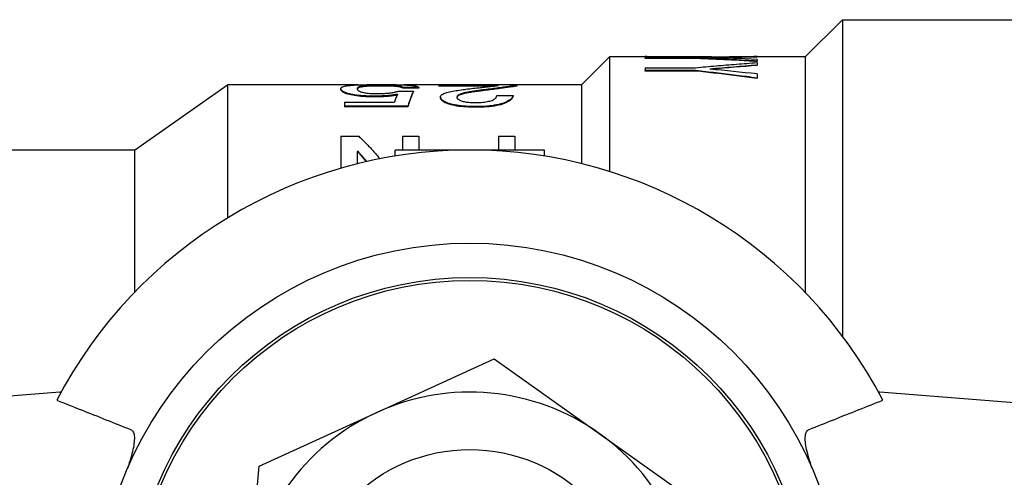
# Model space of a CAD drawing. Header units: millimetres. Extents: x 65 to 3510, y 33 to 336.
# Tile 4 of 6: x 315 to 341, y 323 to 336. Entities that reach past the tile are written whole.
import ezdxf

# ---------------------------------------------------------------- set-up
doc = ezdxf.new("R2010")
doc.units = ezdxf.units.MM
doc.layers.add('DETAIL', color=2, linetype='Continuous')

msp = doc.modelspace()

# ---------------------------------------------------------------- linework, layer by layer
at = {"layer": 'DETAIL'}
for p, q in [((335.837, 334.78), (336.837, 335.78)), ((336.837, 335.78), (336.837, 327.28)), ((336.837, 335.78), (341.737, 335.78)), ((329.837, 334.03), (330.587, 334.78)), ((330.587, 334.78), (330.587, 331.704)), ((333.32, 334.78), (330.587, 334.78)), ((331.543, 334.787), (331.543, 334.78)), ((331.543, 334.771), (332.894, 334.771)), ((331.543, 334.771), (331.543, 334.747)), ((332.894, 334.747), (331.543, 334.747)), ((331.543, 334.738), (331.543, 334.747)), ((332.894, 334.738), (331.543, 334.738)), ((332.894, 334.738), (332.894, 334.747)), ((334.543, 334.79), (334.461, 334.79)), ((334.543, 334.79), (334.543, 334.785)), ((334.543, 334.775), (334.543, 334.785)), ((335.837, 334.78), (334.543, 334.78)), ((335.837, 334.78), (335.837, 328.455)), ((331.543, 334.49), (332.894, 334.49)), ((331.543, 334.49), (331.543, 334.411)), ((334.543, 334.715), (334.543, 334.667)), ((334.543, 334.657), (334.543, 334.667)), ((334.543, 334.627), (334.543, 334.56)), ((334.543, 334.551), (334.543, 334.56)), ((332.894, 334.411), (331.543, 334.411)), ((331.543, 334.401), (331.543, 334.411)), ((332.894, 334.401), (331.543, 334.401)), ((332.894, 334.401), (332.894, 334.411)), ((334.543, 334.323), (334.543, 334.214)), ((334.543, 334.204), (334.543, 334.214)), ((317.837, 332.28), (320.337, 334.03)), ((320.337, 334.03), (320.337, 330.456)), ((323.842, 334.03), (320.337, 334.03)), ((323.379, 333.925), (323.379, 333.906)), ((324.436, 334.018), (324.436, 333.998)), ((325.47, 333.957), (325.032, 333.957)), ((325.032, 333.957), (325.032, 333.937)), ((325.47, 333.937), (325.032, 333.937)), ((326.004, 334.03), (325.068, 334.03)), ((325.47, 333.957), (325.47, 333.937)), ((326.004, 334.037), (326.004, 334.015)), ((326.004, 334.037), (328.095, 334.037)), ((327.608, 334.015), (326.004, 334.015)), ((326.004, 334.015), (326.004, 333.995)), ((327.452, 333.995), (326.004, 333.995)), ((328.095, 334.037), (328.095, 334.019)), ((329.837, 334.03), (328.095, 334.03)), ((328.095, 334.019), (328.095, 333.999)), ((329.837, 334.03), (329.837, 331.914)), ((324.248, 333.726), (324.248, 333.707)), ((324.935, 333.863), (325.324, 333.863)), ((325.324, 333.863), (325.324, 333.843)), ((326.053, 333.706), (326.053, 333.687)), ((327.125, 333.885), (327.125, 333.865)), ((327.56, 333.747), (327.997, 333.747)), ((327.997, 333.747), (327.997, 333.727)), ((323.477, 333.566), (324.819, 333.566)), ((323.477, 333.566), (323.477, 333.461)), ((325.178, 333.461), (323.477, 333.461)), ((323.477, 333.461), (323.477, 333.441)), ((325.178, 333.441), (323.477, 333.441)), ((325.178, 333.461), (325.178, 333.441)), ((326.995, 333.447), (326.995, 333.428)), ((323.379, 332.652), (323.379, 331.792)), ((323.379, 332.652), (323.859, 332.652)), ((325.032, 332.652), (325.47, 332.652)), ((325.032, 332.652), (325.032, 332.28)), ((325.47, 332.652), (325.47, 332.28)), ((327.608, 332.652), (328.046, 332.652)), ((327.608, 332.652), (327.608, 332.28)), ((328.046, 332.652), (328.046, 332.28)), ((317.837, 332.28), (313.337, 332.28)), ((317.837, 332.28), (317.837, 328.455)), ((323.817, 332.241), (323.817, 331.909)), ((323.838, 332.241), (323.817, 332.241)), ((323.838, 332.223), (323.817, 332.223)), ((323.838, 332.241), (323.838, 332.223)), ((324.837, 332.119), (324.837, 332.28)), ((328.837, 332.28), (324.837, 332.28)), ((328.837, 332.119), (328.837, 332.28)), ((324.339, 325.235), (327.489, 326.677)), ((327.489, 326.677), (330.312, 324.671)), ((315.837, 325.78), (303.217, 324.788)), ((315.872, 325.78), (315.837, 325.78)), ((315.837, 325.78), (315.865, 325.768)), ((337.837, 325.78), (337.803, 325.78)), ((337.837, 325.78), (337.81, 325.768)), ((350.458, 324.788), (337.837, 325.78)), ((321.19, 323.792), (324.339, 325.235)), ((330.312, 324.671), (333.136, 322.665)), ((320.864, 320.344), (321.19, 323.792))]:
    msp.add_line(p, q, dxfattribs=at)
at = {"layer": 'DETAIL', "flags": 128}
for points in [[(332.034, 334.78), (332.014, 334.78), (331.994, 334.781), (331.973, 334.781), (331.953, 334.781), (331.932, 334.782), (331.912, 334.782), (331.891, 334.782), (331.871, 334.783), (331.85, 334.783), (331.83, 334.783), (331.809, 334.784), (331.789, 334.784), (331.768, 334.784), (331.748, 334.785), (331.728, 334.785), (331.707, 334.785), (331.687, 334.785), (331.666, 334.786), (331.646, 334.786), (331.625, 334.786), (331.605, 334.786), (331.584, 334.787), (331.564, 334.787), (331.543, 334.787)], [(332.894, 334.771), (332.96, 334.773), (333.025, 334.774), (333.09, 334.775), (333.155, 334.777), (333.221, 334.778), (333.286, 334.779), (333.351, 334.78), (333.416, 334.781), (333.482, 334.782), (333.547, 334.783), (333.612, 334.784), (333.678, 334.785), (333.743, 334.786), (333.808, 334.787), (333.873, 334.787), (333.939, 334.788), (334.004, 334.788), (334.069, 334.789), (334.134, 334.789), (334.2, 334.789), (334.265, 334.79), (334.33, 334.79), (334.395, 334.79), (334.461, 334.79)], [(334.543, 334.667), (334.475, 334.671), (334.406, 334.675), (334.337, 334.68), (334.269, 334.683), (334.2, 334.687), (334.131, 334.691), (334.062, 334.695), (333.994, 334.699), (333.925, 334.702), (333.856, 334.706), (333.788, 334.709), (333.719, 334.713), (333.65, 334.716), (333.581, 334.719), (333.513, 334.722), (333.444, 334.725), (333.375, 334.728), (333.307, 334.731), (333.238, 334.734), (333.169, 334.737), (333.1, 334.74), (333.032, 334.742), (332.963, 334.745), (332.894, 334.747)], [(334.543, 334.657), (334.475, 334.661), (334.406, 334.666), (334.337, 334.67), (334.269, 334.674), (334.2, 334.677), (334.131, 334.681), (334.062, 334.685), (333.994, 334.689), (333.925, 334.692), (333.856, 334.696), (333.788, 334.699), (333.719, 334.703), (333.65, 334.706), (333.581, 334.709), (333.513, 334.712), (333.444, 334.715), (333.375, 334.718), (333.307, 334.721), (333.238, 334.724), (333.169, 334.727), (333.1, 334.73), (333.032, 334.732), (332.963, 334.735), (332.894, 334.738)], [(332.894, 334.49), (332.963, 334.497), (333.032, 334.503), (333.1, 334.51), (333.169, 334.516), (333.238, 334.522), (333.307, 334.528), (333.375, 334.534), (333.444, 334.54), (333.513, 334.546), (333.581, 334.552), (333.65, 334.558), (333.719, 334.564), (333.788, 334.57), (333.856, 334.575), (333.925, 334.581), (333.994, 334.586), (334.062, 334.592), (334.131, 334.597), (334.2, 334.602), (334.269, 334.607), (334.337, 334.612), (334.406, 334.617), (334.475, 334.622), (334.543, 334.627)], [(334.543, 334.214), (334.475, 334.223), (334.406, 334.232), (334.337, 334.241), (334.269, 334.25), (334.2, 334.258), (334.131, 334.267), (334.062, 334.276), (333.994, 334.284), (333.925, 334.293), (333.856, 334.301), (333.788, 334.309), (333.719, 334.318), (333.65, 334.326), (333.581, 334.334), (333.513, 334.342), (333.444, 334.35), (333.375, 334.358), (333.307, 334.366), (333.238, 334.373), (333.169, 334.381), (333.1, 334.389), (333.032, 334.396), (332.963, 334.404), (332.894, 334.411)], [(334.543, 334.204), (334.475, 334.213), (334.406, 334.222), (334.337, 334.231), (334.269, 334.24), (334.2, 334.249), (334.131, 334.257), (334.062, 334.266), (333.994, 334.274), (333.925, 334.283), (333.856, 334.291), (333.788, 334.3), (333.719, 334.308), (333.65, 334.316), (333.581, 334.324), (333.513, 334.332), (333.444, 334.34), (333.375, 334.348), (333.307, 334.356), (333.238, 334.364), (333.169, 334.371), (333.1, 334.379), (333.032, 334.386), (332.963, 334.394), (332.894, 334.401)], [(323.379, 333.925), (323.381, 333.937), (323.385, 333.946), (323.391, 333.955), (323.402, 333.964), (323.416, 333.973), (323.433, 333.981), (323.455, 333.988), (323.481, 333.995), (323.511, 334.001), (323.548, 334.007), (323.588, 334.012), (323.632, 334.017), (323.682, 334.021), (323.737, 334.025), (323.796, 334.028), (323.861, 334.031), (323.928, 334.033), (323.997, 334.035), (324.072, 334.036), (324.148, 334.037), (324.226, 334.038), (324.306, 334.038), (324.376, 334.039), (324.465, 334.039)], [(324.248, 333.726), (324.173, 333.727), (324.114, 333.728), (324.047, 333.731), (323.98, 333.735), (323.917, 333.74), (323.858, 333.747), (323.801, 333.754), (323.746, 333.762), (323.695, 333.771), (323.649, 333.781), (323.606, 333.791), (323.567, 333.801), (323.534, 333.811), (323.505, 333.821), (323.479, 333.832), (323.456, 333.843), (323.435, 333.855), (323.418, 333.866), (323.406, 333.877), (323.396, 333.887), (323.388, 333.897), (323.384, 333.905), (323.381, 333.915), (323.379, 333.925)], [(324.436, 334.018), (324.377, 334.018), (324.331, 334.018), (324.279, 334.017), (324.229, 334.016), (324.18, 334.014), (324.134, 334.012), (324.092, 334.01), (324.053, 334.008), (324.017, 334.005), (323.985, 334.001), (323.955, 333.998), (323.929, 333.993), (323.907, 333.989), (323.889, 333.984), (323.872, 333.979), (323.859, 333.975), (323.849, 333.969), (323.839, 333.963), (323.832, 333.957), (323.826, 333.951), (323.822, 333.945), (323.819, 333.94), (323.818, 333.933), (323.817, 333.925)], [(323.817, 333.925), (323.818, 333.918), (323.819, 333.911), (323.821, 333.906), (323.824, 333.9), (323.829, 333.893), (323.835, 333.887), (323.843, 333.879), (323.853, 333.871), (323.865, 333.864), (323.878, 333.857), (323.892, 333.851), (323.907, 333.845), (323.93, 333.838), (323.955, 333.831), (323.982, 333.825), (324.012, 333.819), (324.043, 333.813), (324.077, 333.809), (324.114, 333.804), (324.155, 333.801), (324.199, 333.798), (324.243, 333.796), (324.283, 333.795), (324.333, 333.795)], [(324.436, 333.998), (324.38, 333.998), (324.337, 333.998), (324.288, 333.997), (324.24, 333.996), (324.193, 333.995), (324.149, 333.993), (324.109, 333.991), (324.071, 333.989), (324.035, 333.986), (324.003, 333.983), (323.973, 333.98), (323.946, 333.976), (323.923, 333.972), (323.903, 333.968), (323.886, 333.964), (323.871, 333.959), (323.859, 333.955), (323.849, 333.95), (323.84, 333.944), (323.833, 333.938), (323.827, 333.933), (323.823, 333.927), (323.82, 333.922), (323.818, 333.916)], [(325.032, 333.957), (325.031, 333.962), (325.028, 333.967), (325.025, 333.971), (325.018, 333.975), (325.01, 333.979), (325, 333.983), (324.987, 333.987), (324.972, 333.991), (324.954, 333.995), (324.935, 333.998), (324.913, 334.001), (324.888, 334.004), (324.861, 334.006), (324.83, 334.008), (324.797, 334.011), (324.763, 334.012), (324.727, 334.014), (324.686, 334.015), (324.646, 334.016), (324.605, 334.017), (324.563, 334.018), (324.528, 334.018), (324.485, 334.018), (324.436, 334.018)], [(325.032, 333.937), (325.031, 333.942), (325.028, 333.947), (325.025, 333.951), (325.018, 333.955), (325.01, 333.96), (325, 333.963), (324.987, 333.968), (324.972, 333.971), (324.954, 333.975), (324.935, 333.978), (324.913, 333.981), (324.888, 333.984), (324.86, 333.986), (324.83, 333.989), (324.797, 333.991), (324.763, 333.992), (324.727, 333.994), (324.686, 333.995), (324.646, 333.996), (324.605, 333.997), (324.563, 333.998), (324.528, 333.998), (324.485, 333.998), (324.436, 333.998)], [(324.465, 334.039), (324.541, 334.039), (324.6, 334.039), (324.67, 334.038), (324.738, 334.037), (324.801, 334.037), (324.866, 334.036), (324.927, 334.034), (324.986, 334.033), (325.043, 334.031), (325.096, 334.029), (325.148, 334.026), (325.196, 334.023), (325.239, 334.02), (325.279, 334.016), (325.315, 334.012), (325.347, 334.007), (325.375, 334.002), (325.399, 333.997), (325.418, 333.991), (325.435, 333.985), (325.449, 333.978), (325.459, 333.971), (325.465, 333.965), (325.47, 333.957)], [(326.053, 333.706), (326.055, 333.722), (326.059, 333.734), (326.068, 333.747), (326.08, 333.76), (326.095, 333.772), (326.114, 333.784), (326.137, 333.795), (326.163, 333.806), (326.193, 333.816), (326.224, 333.825), (326.26, 333.834), (326.302, 333.843), (326.338, 333.851), (326.379, 333.859), (326.427, 333.867), (326.471, 333.875), (326.515, 333.882), (326.557, 333.889), (326.602, 333.896), (326.648, 333.902), (326.695, 333.908), (326.731, 333.913), (326.779, 333.919), (326.837, 333.926)], [(326.837, 333.926), (326.884, 333.931), (326.929, 333.937), (326.972, 333.941), (327.013, 333.946), (327.052, 333.95), (327.088, 333.954), (327.123, 333.958), (327.156, 333.962), (327.186, 333.965), (327.214, 333.968), (327.241, 333.971), (327.265, 333.973), (327.301, 333.977), (327.334, 333.981), (327.364, 333.984), (327.394, 333.988), (327.424, 333.991), (327.454, 333.995), (327.481, 333.999), (327.508, 334.002), (327.535, 334.005), (327.554, 334.008), (327.579, 334.011), (327.608, 334.015)], [(328.095, 334.019), (328.064, 334.014), (328.038, 334.01), (328.017, 334.006), (327.989, 334.001), (327.958, 333.996), (327.923, 333.991), (327.888, 333.986), (327.853, 333.98), (327.815, 333.975), (327.775, 333.969), (327.735, 333.964), (327.694, 333.958), (327.655, 333.953), (327.61, 333.947), (327.563, 333.941), (327.519, 333.935), (327.47, 333.929), (327.43, 333.924), (327.383, 333.918), (327.328, 333.911), (327.277, 333.904), (327.228, 333.898), (327.178, 333.892), (327.125, 333.885)], [(328.095, 333.999), (328.064, 333.994), (328.038, 333.99), (328.017, 333.986), (327.989, 333.981), (327.958, 333.977), (327.923, 333.971), (327.889, 333.966), (327.853, 333.961), (327.814, 333.955), (327.775, 333.949), (327.734, 333.944), (327.694, 333.938), (327.653, 333.933), (327.61, 333.927), (327.565, 333.921), (327.517, 333.915), (327.471, 333.909), (327.43, 333.904), (327.383, 333.898), (327.329, 333.891), (327.277, 333.885), (327.228, 333.878), (327.178, 333.872), (327.125, 333.865)], [(324.248, 333.707), (324.173, 333.708), (324.114, 333.709), (324.047, 333.712), (323.98, 333.716), (323.917, 333.721), (323.858, 333.727), (323.801, 333.734), (323.746, 333.742), (323.695, 333.752), (323.649, 333.761), (323.606, 333.771), (323.567, 333.782), (323.534, 333.791), (323.505, 333.802), (323.479, 333.813), (323.456, 333.824), (323.435, 333.835), (323.418, 333.847), (323.406, 333.857), (323.396, 333.867), (323.388, 333.877), (323.384, 333.885), (323.381, 333.895), (323.379, 333.906)], [(324.895, 333.777), (324.868, 333.772), (324.847, 333.768), (324.829, 333.765), (324.807, 333.761), (324.783, 333.758), (324.758, 333.754), (324.732, 333.751), (324.706, 333.747), (324.68, 333.744), (324.653, 333.742), (324.627, 333.739), (324.601, 333.737), (324.575, 333.735), (324.548, 333.733), (324.519, 333.732), (324.49, 333.731), (324.459, 333.729), (324.427, 333.728), (324.405, 333.728), (324.379, 333.728), (324.351, 333.727), (324.32, 333.727), (324.285, 333.727), (324.248, 333.726)], [(324.886, 333.756), (324.861, 333.751), (324.841, 333.748), (324.823, 333.745), (324.801, 333.741), (324.778, 333.737), (324.752, 333.734), (324.726, 333.73), (324.7, 333.727), (324.674, 333.724), (324.648, 333.721), (324.622, 333.719), (324.597, 333.717), (324.571, 333.715), (324.544, 333.714), (324.516, 333.712), (324.486, 333.711), (324.456, 333.71), (324.425, 333.709), (324.403, 333.708), (324.378, 333.708), (324.35, 333.708), (324.319, 333.707), (324.285, 333.707), (324.248, 333.707)], [(324.333, 333.795), (324.371, 333.795), (324.403, 333.795), (324.427, 333.796), (324.458, 333.796), (324.489, 333.798), (324.52, 333.799), (324.551, 333.801), (324.581, 333.803), (324.61, 333.805), (324.638, 333.808), (324.665, 333.811), (324.69, 333.814), (324.714, 333.817), (324.737, 333.82), (324.76, 333.824), (324.783, 333.828), (324.805, 333.832), (324.827, 333.837), (324.846, 333.841), (324.865, 333.845), (324.883, 333.85), (324.897, 333.853), (324.914, 333.857), (324.935, 333.863)], [(325.324, 333.863), (325.318, 333.85), (325.312, 333.838), (325.306, 333.825), (325.299, 333.811), (325.293, 333.797), (325.287, 333.783), (325.281, 333.768), (325.275, 333.753), (325.269, 333.738), (325.263, 333.722), (325.257, 333.706), (325.251, 333.689), (325.245, 333.672), (325.239, 333.655), (325.233, 333.637), (325.227, 333.619), (325.22, 333.601), (325.214, 333.582), (325.208, 333.563), (325.202, 333.543), (325.196, 333.523), (325.19, 333.503), (325.184, 333.482), (325.178, 333.461)], [(325.324, 333.843), (325.318, 333.831), (325.312, 333.818), (325.306, 333.805), (325.299, 333.791), (325.293, 333.778), (325.287, 333.763), (325.281, 333.749), (325.275, 333.734), (325.269, 333.718), (325.263, 333.703), (325.257, 333.686), (325.251, 333.67), (325.245, 333.653), (325.239, 333.636), (325.233, 333.618), (325.227, 333.6), (325.22, 333.581), (325.214, 333.563), (325.208, 333.543), (325.202, 333.524), (325.196, 333.504), (325.19, 333.483), (325.184, 333.463), (325.178, 333.441)], [(326.995, 333.447), (326.922, 333.447), (326.864, 333.449), (326.798, 333.451), (326.73, 333.455), (326.667, 333.459), (326.607, 333.465), (326.546, 333.473), (326.488, 333.481), (326.433, 333.491), (326.383, 333.502), (326.335, 333.514), (326.288, 333.527), (326.247, 333.541), (326.21, 333.555), (326.179, 333.57), (326.15, 333.585), (326.124, 333.601), (326.104, 333.616), (326.088, 333.631), (326.074, 333.647), (326.064, 333.662), (326.058, 333.677), (326.055, 333.69), (326.053, 333.706)], [(326.995, 333.428), (326.922, 333.428), (326.864, 333.429), (326.798, 333.432), (326.73, 333.436), (326.667, 333.44), (326.607, 333.446), (326.546, 333.453), (326.488, 333.462), (326.433, 333.472), (326.383, 333.482), (326.335, 333.495), (326.288, 333.508), (326.247, 333.522), (326.211, 333.536), (326.179, 333.55), (326.15, 333.566), (326.124, 333.581), (326.104, 333.597), (326.088, 333.612), (326.074, 333.627), (326.064, 333.643), (326.058, 333.658), (326.055, 333.671), (326.053, 333.687)], [(327.125, 333.885), (327.078, 333.879), (327.038, 333.874), (327.007, 333.87), (326.972, 333.865), (326.934, 333.86), (326.894, 333.854), (326.854, 333.847), (326.816, 333.841), (326.781, 333.834), (326.747, 333.828), (326.716, 333.821), (326.688, 333.815), (326.657, 333.807), (326.628, 333.799), (326.602, 333.791), (326.579, 333.782), (326.558, 333.774), (326.541, 333.765), (326.525, 333.755), (326.512, 333.745), (326.503, 333.735), (326.498, 333.726), (326.494, 333.715), (326.49, 333.702)], [(326.49, 333.702), (326.492, 333.692), (326.494, 333.683), (326.497, 333.677), (326.501, 333.668), (326.508, 333.659), (326.516, 333.651), (326.527, 333.642), (326.539, 333.633), (326.554, 333.624), (326.57, 333.616), (326.588, 333.608), (326.608, 333.6), (326.632, 333.592), (326.658, 333.585), (326.683, 333.579), (326.713, 333.574), (326.747, 333.568), (326.78, 333.564), (326.815, 333.561), (326.851, 333.558), (326.89, 333.556), (326.92, 333.555), (326.957, 333.554), (327.003, 333.554)], [(327.125, 333.865), (327.079, 333.86), (327.04, 333.855), (327.01, 333.851), (326.976, 333.846), (326.939, 333.841), (326.9, 333.835), (326.861, 333.829), (326.824, 333.822), (326.789, 333.816), (326.756, 333.81), (326.725, 333.804), (326.697, 333.797), (326.667, 333.79), (326.638, 333.782), (326.612, 333.774), (326.588, 333.766), (326.567, 333.758), (326.549, 333.749), (326.532, 333.74), (326.518, 333.73), (326.507, 333.721), (326.5, 333.712), (326.496, 333.703), (326.492, 333.691)], [(327.997, 333.747), (327.992, 333.728), (327.986, 333.713), (327.98, 333.7), (327.969, 333.683), (327.955, 333.666), (327.94, 333.65), (327.919, 333.632), (327.896, 333.615), (327.87, 333.599), (327.838, 333.581), (327.803, 333.565), (327.763, 333.549), (327.716, 333.533), (327.666, 333.518), (327.613, 333.504), (327.555, 333.492), (327.493, 333.481), (327.428, 333.471), (327.362, 333.464), (327.291, 333.457), (327.216, 333.452), (327.141, 333.449), (327.077, 333.447), (326.995, 333.447)], [(327.997, 333.727), (327.992, 333.709), (327.986, 333.693), (327.98, 333.68), (327.969, 333.663), (327.955, 333.646), (327.94, 333.63), (327.919, 333.612), (327.896, 333.595), (327.87, 333.579), (327.838, 333.562), (327.803, 333.546), (327.763, 333.529), (327.716, 333.513), (327.666, 333.498), (327.613, 333.485), (327.555, 333.472), (327.493, 333.461), (327.428, 333.452), (327.362, 333.444), (327.291, 333.438), (327.216, 333.433), (327.141, 333.43), (327.077, 333.428), (326.995, 333.428)], [(327.003, 333.554), (327.055, 333.554), (327.096, 333.556), (327.142, 333.559), (327.187, 333.563), (327.23, 333.568), (327.269, 333.574), (327.307, 333.58), (327.343, 333.588), (327.378, 333.596), (327.409, 333.605), (327.437, 333.614), (327.46, 333.624), (327.478, 333.633), (327.494, 333.643), (327.509, 333.653), (327.521, 333.664), (327.532, 333.675), (327.541, 333.687), (327.547, 333.697), (327.552, 333.707), (327.556, 333.717), (327.558, 333.725), (327.559, 333.735), (327.56, 333.747)], [(323.859, 332.652), (323.882, 332.629), (323.906, 332.606), (323.93, 332.582), (323.954, 332.558), (323.978, 332.535), (324.002, 332.51), (324.026, 332.486), (324.049, 332.462), (324.073, 332.437), (324.097, 332.412), (324.121, 332.387), (324.145, 332.362), (324.169, 332.337), (324.192, 332.311), (324.216, 332.285), (324.24, 332.259), (324.264, 332.233), (324.288, 332.207), (324.312, 332.181), (324.336, 332.154), (324.359, 332.127), (324.383, 332.1), (324.407, 332.073), (324.431, 332.046)], [(324.075, 331.971), (324.065, 331.982), (324.055, 331.994), (324.045, 332.005), (324.035, 332.017), (324.025, 332.028), (324.016, 332.04), (324.006, 332.051), (323.996, 332.063), (323.986, 332.074), (323.976, 332.085), (323.966, 332.097), (323.956, 332.108), (323.947, 332.119), (323.937, 332.13), (323.927, 332.141), (323.917, 332.153), (323.907, 332.164), (323.897, 332.175), (323.887, 332.186), (323.877, 332.197), (323.868, 332.208), (323.858, 332.219), (323.848, 332.23), (323.838, 332.241)], [(324.062, 331.968), (324.053, 331.979), (324.044, 331.99), (324.034, 332.001), (324.025, 332.012), (324.016, 332.022), (324.006, 332.033), (323.997, 332.044), (323.988, 332.055), (323.978, 332.065), (323.969, 332.076), (323.96, 332.087), (323.95, 332.097), (323.941, 332.108), (323.932, 332.119), (323.922, 332.129), (323.913, 332.14), (323.904, 332.15), (323.894, 332.161), (323.885, 332.171), (323.875, 332.182), (323.866, 332.192), (323.857, 332.202), (323.847, 332.213), (323.838, 332.223)], [(315.757, 325.565), (315.839, 325.533), (315.922, 325.5), (316.004, 325.467), (316.086, 325.435), (316.169, 325.402), (316.251, 325.369), (316.333, 325.336), (316.416, 325.304), (316.498, 325.271), (316.581, 325.238), (316.663, 325.205), (316.745, 325.172), (316.828, 325.14), (316.91, 325.107), (316.992, 325.074), (317.075, 325.041), (317.157, 325.008), (317.24, 324.975), (317.322, 324.942), (317.404, 324.909), (317.487, 324.876), (317.569, 324.844), (317.652, 324.811), (317.734, 324.778)], [(335.941, 324.778), (336.023, 324.811), (336.105, 324.844), (336.188, 324.876), (336.27, 324.909), (336.353, 324.942), (336.435, 324.975), (336.518, 325.008), (336.6, 325.041), (336.682, 325.074), (336.765, 325.107), (336.847, 325.14), (336.929, 325.172), (337.012, 325.205), (337.094, 325.238), (337.177, 325.271), (337.259, 325.304), (337.341, 325.336), (337.424, 325.369), (337.506, 325.402), (337.588, 325.435), (337.671, 325.467), (337.753, 325.5), (337.835, 325.533), (337.918, 325.565)], [(317.734, 324.778), (317.754, 324.768), (317.771, 324.755), (317.787, 324.739), (317.8, 324.72), (317.812, 324.697), (317.821, 324.671), (317.829, 324.641), (317.834, 324.609), (317.837, 324.573), (317.838, 324.534), (317.836, 324.492), (317.833, 324.447), (317.827, 324.4), (317.82, 324.35), (317.811, 324.298), (317.8, 324.243), (317.787, 324.187), (317.772, 324.128), (317.757, 324.068), (317.739, 324.007), (317.721, 323.944), (317.701, 323.88), (317.68, 323.815), (317.659, 323.749)], [(336.016, 323.749), (335.994, 323.815), (335.974, 323.88), (335.954, 323.944), (335.936, 324.006), (335.918, 324.068), (335.903, 324.127), (335.888, 324.186), (335.875, 324.242), (335.864, 324.297), (335.855, 324.349), (335.848, 324.399), (335.842, 324.447), (335.839, 324.491), (335.837, 324.533), (335.838, 324.572), (335.841, 324.608), (335.846, 324.641), (335.853, 324.67), (335.863, 324.696), (335.874, 324.719), (335.888, 324.739), (335.904, 324.755), (335.921, 324.768), (335.941, 324.778)]]:
    msp.add_lwpolyline(points, dxfattribs=at)
at = {"layer": 'DETAIL'}
for radius in [10, 9.079, 9, 4.459]:
    msp.add_circle((326.837, 319.78), radius, dxfattribs=at)
for radius, start, end in [(12.5, 27.5713, 152.4287), (6, 54.6075, 114.6075), (6, 114.6075, 174.6075), (6, 354.6075, 54.6075)]:
    msp.add_arc((326.837, 319.78), radius, start, end, dxfattribs=at)
for centre, major_axis, ratio, start_param, end_param in [((333.909, 243.671), (8.964, 90.75), 0.913131, 0.100139, 0.11537), ((333.909, 243.85), (-16.432, 89.699), 0.910983, 6.077126, 6.092358), ((333.909, 243.62), (8.974, 90.79), 0.913231, 0.100202, 0.113271), ((333.909, 245.025), (-36.307, -83.653), 0.896889, 3.584678, 3.599909), ((333.909, 245.629), (41.861, -81.016), 0.889648, 2.607804, 2.623035), ((333.909, 244.975), (-36.344, -83.681), 0.896987, 3.584901, 3.599498), ((324.857, 319.689), (0.262, 14.361), 0.078366, 0.196598, 0.261681)]:
    msp.add_ellipse(centre, major_axis=major_axis, ratio=ratio, start_param=start_param, end_param=end_param, dxfattribs=at)

doc.saveas('drawing.dxf')
